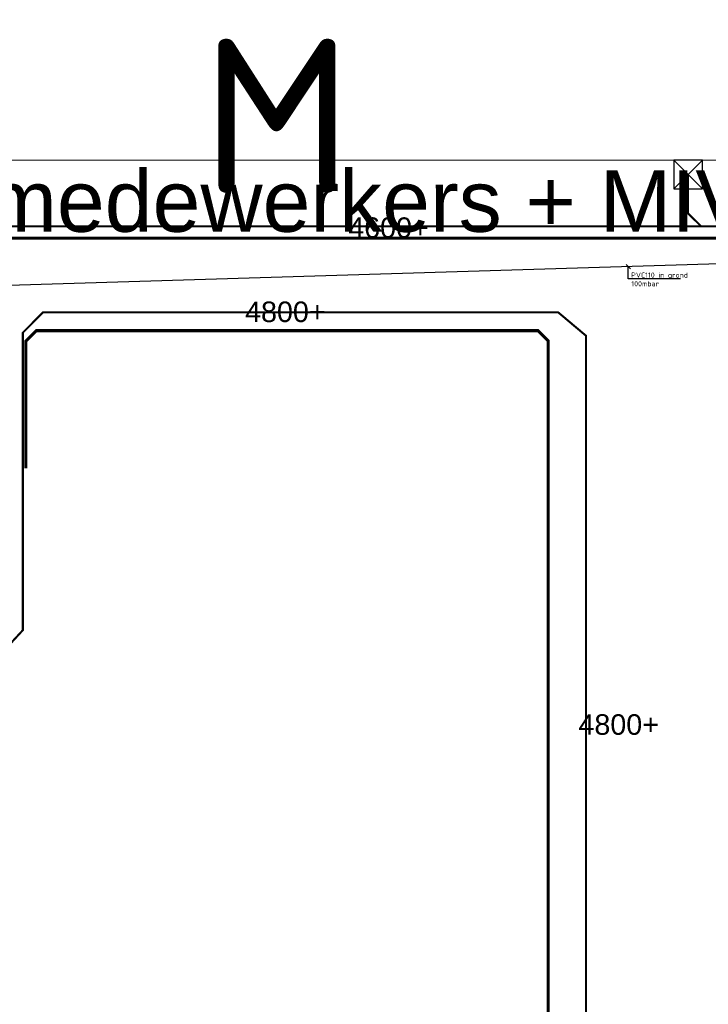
# Model space of a CAD drawing. Header units: millimetres. Extents: x 78245 to 370331, y -43659 to 214111.
# Tile 56 of 64: x 237502 to 271034, y 121984 to 169949. Entities that reach past the tile are written whole.
import ezdxf
from ezdxf.enums import TextEntityAlignment as Align
from ezdxf.lldxf.tags import DXFTag

# ---------------------------------------------------------------- set-up
doc = ezdxf.new("R2010")
doc.units = ezdxf.units.MM
doc.header["$LTSCALE"] = 100
for name, color, linetype in [('T--L9032_HEKWERK', 210, 'FENCELINE1'), ('T--L9052_1988_Hemelwater_Afvoer', 153, 'HEMELWATER_AFVOER'), ('T--L9052_1988_HWA_VERVALLEN', 9, 'HEMELWATER_AFVOER'), ('T--L9052_1988_Rioolwater_Afvoer', 193, 'VUIL_WATER_AFVOER'), ('T--L9054--_GASLEIDING', 82, 'GAS_LINE'), ('T--T9021--_Bouwdelen', 7, 'Continuous'), ('T--T9034_Toegangen', 1, 'Continuous'), ('T--WL9052--_Riolering', 200, 'VUIL_WATER_AFVOER')]:
    doc.layers.add(name, color=color, linetype=linetype)
doc.styles.add('B-01', font='isocpeur.ttf')
doc.styles.add('KW1C', font='arial.ttf', dxfattribs={"height": 250})
doc.styles.add('Raymond nov 2012', font='isocpeur.ttf', dxfattribs={"height": 500})
doc.styles.get("Standard").update_dxf_attribs({"font": 'arial.ttf'})
doc.linetypes.add('FENCELINE1', pattern='A,6.35,-2.54,[133,ltypeshp.shx,S=2.54,R=0,X=-2.54,Y=0],-2.54,25.4', length=36.83)
tags = doc.linetypes.add('GAS_LINE', pattern='A,12.7,-5.08,["GAS",Standard,S=2.54,R=0,X=-2.54,Y=-1.27],-6.35', length=24.13).pattern_tags.tags
tags[6] = DXFTag(74, 10)
tags = doc.linetypes.add('HEMELWATER_AFVOER', pattern='A,12.7,-5.08,["HWA",Standard,S=2.54,R=0,X=-2.54,Y=-1.27],-7.62', length=25.4).pattern_tags.tags
tags[6] = DXFTag(74, 10)
tags = doc.linetypes.add('VUIL_WATER_AFVOER', pattern='A,12.7,-5.08,["VWA",Standard,S=2.54,R=0,X=-2.54,Y=-1.27],-7.62', length=25.4).pattern_tags.tags
tags[6] = DXFTag(74, 10)

# ---------------------------------------------------------------- blocks, each defined once
blk = doc.blocks.new('Gasleiding Strukton 22-01-2021')
at = {"layer": 'T--L9054--_GASLEIDING'}
blk.add_line((151442, 92732), (109902, 91474), dxfattribs=at)
at = {"layer": 'T--L9054--_GASLEIDING', "color": 1}
for p, q in [((146354, 92470), (146145, 92680)), ((146249, 91973), (146249, 92575)), ((148790, 91973), (146249, 91973))]:
    blk.add_line(p, q, dxfattribs=at)
at = {"layer": 'T--L9054--_GASLEIDING', "style": 'Raymond nov 2012'}
for s, p in [('PVC110 in grond', (146392, 92036)), ('100mbar', (146399, 91613))]:
    blk.add_text(s, height=250, dxfattribs=at).set_placement(p)
blk = doc.blocks.new('9052_put_hwa')
at = {"linetype": 'Continuous'}
for p, q in [((700, 700), (-700, -700)), ((-700, 700), (700, -700))]:
    blk.add_line(p, q, dxfattribs=at)
blk.add_lwpolyline([(-700, -700), (700, -700), (700, 700), (-700, 700)], close=True, dxfattribs=at)

msp = doc.modelspace()

# ---------------------------------------------------------------- linework, layer by layer
at = {"layer": 'T--L9032_HEKWERK'}
msp.add_lwpolyline([(196551.483, 205339.634), (206567.946, 163108.769), (287567.587, 163128.605), (287080.697, 151264.745)], dxfattribs=at)
at = {"layer": 'T--L9052_1988_Hemelwater_Afvoer', "const_width": 100}
msp.add_lwpolyline([(270050, 162411.812), (270050, 160511.812), (270690, 159881.812)], dxfattribs=at)
at = {"layer": 'T--L9052_1988_HWA_VERVALLEN', "const_width": 100}
for points in [[(210050, 162411.812), (210050, 161071.812), (211270, 159881.812), (277060, 159881.812), (279460.118, 157415.024), (279460.118, 88991.812), (276430.118, 86138.103)], [(235094.563, 139537.69), (237035.354, 139537.69), (237655.28, 140210.073), (237655.28, 154701.548), (238637.743, 155694.089), (263721.963, 155694.089), (265075.445, 154555.841), (265075.445, 118202.478), (263818.575, 117121.354), (241989.148, 117121.354), (240744.144, 115687.42), (240744.144, 97069.26), (246301.546, 91549.102), (275453.677, 91549.102), (276430.118, 90622.21), (276430.118, 13471.19), (275201.102, 11321.861)]]:
    msp.add_lwpolyline(points, dxfattribs=at)
at = {"layer": 'T--L9052_1988_Rioolwater_Afvoer'}
msp.add_lwpolyline([(263964.329, 144668.607, 0, 0, 0), (277070.999, 145802.752, 300, 0, 0), (277637.522, 145869.364, 0, 0, 0)], format="xyseb", dxfattribs=at)
at = {"layer": 'T--L9054--_GASLEIDING'}
msp.add_line((272328.775, 158080.128), (230788.271, 156821.897), dxfattribs=at)
at = {"layer": 'T--L9054--_GASLEIDING', "color": 1}
for p, q in [((267240.267, 157818.263), (267031.125, 158027.405)), ((267135.696, 157320.698), (267135.696, 157922.834)), ((269676.493, 157320.698), (267135.696, 157320.698))]:
    msp.add_line(p, q, dxfattribs=at)
at = {"layer": 'T--WL9052--_Riolering', "const_width": 150}
for points in [[(278036.197, 156810.478), (275546.436, 159300.239), (213046.436, 159300.239)], [(129706.197, 41370.239), (274536.197, 41370.239), (275036.197, 41870.239), (275036.197, 90300.239), (274536.197, 90800.239), (246071.197, 90800.239), (239071.197, 97800.239), (239071.197, 116870.239), (239571.197, 117370.239), (262736.197, 117370.239), (263236.197, 117870.239), (263236.197, 154300.239), (262736.197, 154800.239), (238306.197, 154800.239), (237806.197, 154300.239), (237806.197, 154300.239), (237806.197, 148095.913)]]:
    msp.add_lwpolyline(points, dxfattribs=at)

# ---------------------------------------------------------------- block references
at = {"layer": 'T--L9052_1988_Hemelwater_Afvoer'}
msp.add_blockref('9052_put_hwa', (270050, 162411.812), dxfattribs=at)
at = {"layer": 'T--L9054--_GASLEIDING', "linetype": 'Continuous'}
msp.add_blockref('Gasleiding Strukton 22-01-2021', (120886.416, 65347.858), dxfattribs=at)

# ---------------------------------------------------------------- texts
at = {"layer": 'T--L9052_1988_Hemelwater_Afvoer', "char_height": 1000, "attachment_point": 1}
for s, insert in [('4600+', (253499.548, 160318.277)), ('4800+', (248475.851, 156219.129)), ('4800+', (264709.47, 136113.937, -4743.445))]:
    msp.add_mtext_dynamic_manual_height_columns(s, width=4702.79918, gutter_width=1250, heights=[1054.562], dxfattribs=dict(at, insert=insert))
at = {"layer": 'T--L9054--_GASLEIDING', "style": 'Raymond nov 2012'}
for s, p in [('PVC110 in grond', (267278.546, 157383.448)), ('100mbar', (267285.621, 156961.258))]:
    msp.add_text(s, height=250, dxfattribs=at).set_placement(p)
at = {"layer": 'T--T9021--_Bouwdelen', "linetype": 'Continuous', "style": 'B-01'}
msp.add_text('M', height=7500, dxfattribs=at).set_placement((246366.239, 159272.455), align=Align.BOTTOM_LEFT)
at = {"layer": 'T--T9034_Toegangen', "color": 1, "style": 'KW1C'}
msp.add_text('Ingang medewerkers + MIVA', height=3000, dxfattribs=at).set_placement((221839.717, 159616.637))

doc.saveas('drawing.dxf')
